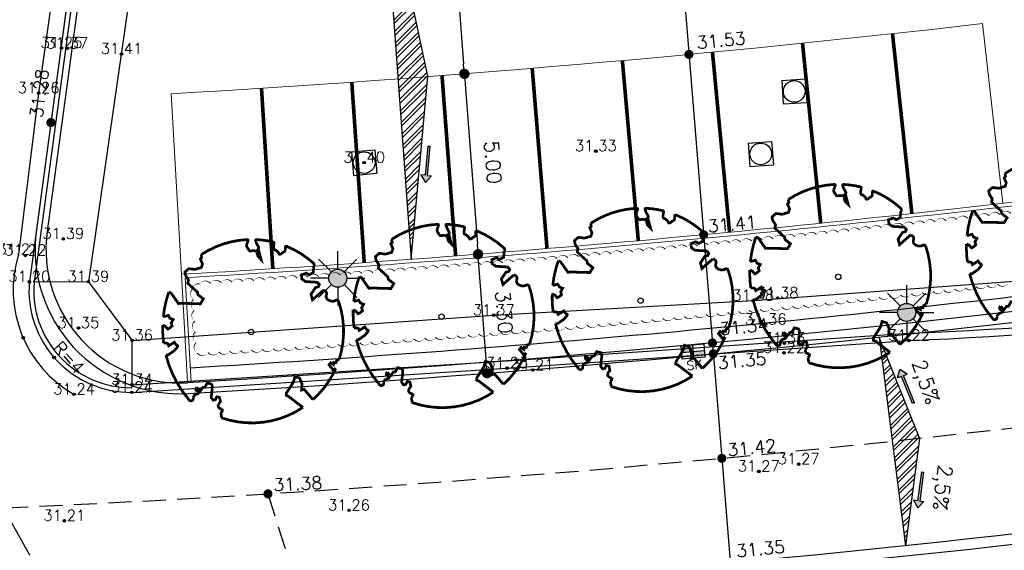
# Model space of a CAD drawing. Header units: metres. Extents: x 202952 to 203755, y 348879 to 349702.
# Tile 21 of 82: x 203205 to 203232, y 349342 to 349357. Entities that reach past the tile are written whole.
import ezdxf
from ezdxf.enums import TextEntityAlignment as Align

# ---------------------------------------------------------------- set-up
doc = ezdxf.new("R2010")
doc.units = ezdxf.units.M
for name, pattern in [('1-200 CENTER', [4.28625, 2.8575, -0.47625, 0.47625, -0.47625]), ('1-200 HIDDEN', [0.9525, 0.635, -0.3175]), ('PH 1-1 STREEP', [2, 1, -1])]:
    doc.linetypes.add(name, pattern=pattern)
for name, color, linetype in [('PH-BEST-KADASTRALE-GRENS', 240, '1-200 CENTER'), ('PH-INM-HOOGTE', 20, 'Continuous'), ('PH-INM-HOOGTEPUNT', 20, 'Continuous'), ('PH-INM-KANTVERHARDING', 253, 'Continuous'), ('PH-NIEUW-AAND-DPROF', 1, 'Continuous'), ('PH-NIEUW-AFWATERINGSPROFIEL', 7, 'Continuous'), ('PH-NIEUW-BAND-20-30', 115, 'Continuous'), ('PH-NIEUW-HOOGTES', 170, 'Continuous'), ('PH-NIEUW-LICHTMAST-HOUT', 40, 'Continuous'), ('PH-NIEUW-LICHTMAST-KROMMAST', 40, 'Continuous'), ('PH-NIEUW-LICHTMAST-VERPLAATSEN', 40, 'Continuous'), ('PH-NIEUW-MAATVOERING', 2, 'Continuous'), ('PH-ONTWERP-WEGAS', 2, '1-200 HIDDEN'), ('PH-RIO-KOLK', 7, 'Continuous'), ('PH-RIO-PUTRAND-AANBRENGEN', 7, 'Continuous')]:
    doc.layers.add(name, color=color, linetype=linetype)
for name, color, linetype, transparency in [('PH-NIEUW-AFSCHEIDING MATERIAAL PARKEERVAK', 115, 'PH 1-1 STREEP', 0.5), ('PH-NIEUW-BEPLANTING- OMRANDING', 115, 'Continuous', 0.5), ('PH-NIEUW-BEPLANTING-BOOM', 98, 'Continuous', 0.4), ('PH-NIEUW-BEPLANTING-HAAG', 115, '1-200 BLOKHAAG', 0.5)]:
    doc.layers.add(name, color=color, linetype=linetype, transparency=transparency)
doc.layers.add('PH-NIEUW-AFSCHEIDING PARKEERVAK MAATVOERING', color=115, linetype='Continuous', lineweight=5)
doc.layers.add('PH-NIEUW-OPSLUITBAND-10', color=115, linetype='Continuous', lineweight=18)
doc.styles.add('1-200', font='romans.shx', dxfattribs={"height": 0.4})
doc.styles.add('ISO', font='ISO')
doc.styles.add('ROMANS', font='romans.shx')
doc.linetypes.add('1-200 BLOKHAAG', pattern='A,0,-0.035,[1,Gras.shx,S=5,R=0,X=0,Y=0.0025],-0.475', length=0.51)
doc.dimstyles.new('BEMATING200', dxfattribs={"dimtxt": 0.4, "dimasz": 0.28, "dimexe": 0.5, "dimexo": 0.1, "dimgap": 0.4, "dimtad": 1, "dimlfac": -0.1, "dimzin": 0, "dimdsep": 46, "dimtxsty": '1-200', "dimblk": 'DOT', "dimcen": 0.09, "dimclrd": 8, "dimclre": 8, "dimclrt": 256, "dimadec": 3, "dimazin": 0, "dimtfac": 1, "dimtmove": 2, "dimatfit": 3, "dimfxl": 1, "dimtolj": 1, "dimtzin": 0, "dimarcsym": 0})
pattern_1 = [(45, (0, 0), (-0.1683798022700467, 0.1683798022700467), []), (45, (0.11225325, 0), (-0.1683798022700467, 0.1683798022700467), [])]

# ---------------------------------------------------------------- blocks, each defined once
blk = doc.blocks.new('A$C6E307431')
blk.add_hatch(color=256).paths.add_polyline_path([(0.678998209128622, 0.5102939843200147, 1), (0.821001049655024, 0.989705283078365, 1)])
at = {"color": 9, "flags": 128}
for points in [[(0.7499996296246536, 0.9999996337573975), (0.7499996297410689, 1.499999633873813)], [(0.5729996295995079, 0.9269996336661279), (0.2199996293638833, 1.279999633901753)], [(0.9269996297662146, 0.9269996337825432), (1.279999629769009, 1.279999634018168)], [(0.4999996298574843, 0.7499996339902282), (-3.703753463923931e-07, 0.7499996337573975)], [(0.5729996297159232, 0.5729996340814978), (0.2199996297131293, 0.2199996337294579)], [(0.9269996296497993, 0.5729996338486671), (1.279999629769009, 0.2199996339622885)], [(0.9999996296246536, 0.7499996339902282), (1.499999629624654, 0.7499996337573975)], [(0.7499996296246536, 0.4999996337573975), (0.749999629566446, -3.660097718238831e-07)]]:
    blk.add_lwpolyline(points, dxfattribs=at)
at = {"color": 9}
blk.add_circle((0.7499996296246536, 0.7499996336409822), 0.2499999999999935, dxfattribs=at)
blk = doc.blocks.new('*U22')
at = {"const_width": 0.03}
blk.add_lwpolyline([(0.08650493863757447, 0.9423767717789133), (0.08824732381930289, 0.9444135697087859), (0.08990813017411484, 0.9461926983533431), (0.09149985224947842, 0.947791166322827), (0.09303498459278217, 0.9492859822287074), (0.09452602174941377, 0.9507541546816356), (0.09598545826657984, 0.9522726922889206), (0.0974257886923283, 0.9539186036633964), (0.09885950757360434, 0.9557688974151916), (0.1002758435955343, 0.9579073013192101), (0.1015709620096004, 0.9604444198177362), (0.1026177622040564, 0.9634975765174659), (0.1032891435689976, 0.9671840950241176), (0.1034580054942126, 0.9716212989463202), (0.1029972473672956, 0.9769265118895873), (0.1017797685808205, 0.9832170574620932), (0.09505220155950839, 1.006887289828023, -0.5293802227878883), (0.1058198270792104, 1.019753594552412, -0.08713876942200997), (0.4436612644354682, 0.9249343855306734, -0.3723405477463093), (0.4568971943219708, 0.8945195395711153), (0.4707620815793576, 0.8238279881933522), (0.436041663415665, 0.7892173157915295), (0.398413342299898, 0.7970961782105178), (0.3533968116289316, 0.7633326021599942), (0.3706255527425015, 0.7204620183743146), (0.4172405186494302, 0.7054663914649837), (0.5423792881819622, 0.7342323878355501), (0.5728953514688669, 0.717372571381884), (0.5699041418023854, 0.6905147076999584), (0.5413587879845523, 0.6729338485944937), (0.5154089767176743, 0.5882506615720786), (0.5486011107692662, 0.5339612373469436), (0.6335552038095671, 0.6693344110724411, -0.5046405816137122), (0.6812036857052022, 0.6279469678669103, 0.3319483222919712), (0.7087285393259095, 0.5842292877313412, 0.282007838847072), (0.798581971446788, 0.6007519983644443), (0.7913936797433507, 0.5970326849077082, -0.5121558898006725), (0.8325480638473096, 0.5967071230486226, -0.1607604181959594), (1.018898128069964, -0.01121447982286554), (0.9954664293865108, -0.03381072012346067), (0.9952625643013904, -0.05876833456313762), (0.97237409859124, -0.06297039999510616), (0.9752459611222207, -0.08757275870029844), (0.9396180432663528, -0.07610409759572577), (0.9288286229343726, -0.1038427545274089), (0.9727618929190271, -0.1330526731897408), (0.9865007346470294, -0.1439328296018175), (1.010728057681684, -0.1198401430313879, -0.1063709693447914), (0.8681108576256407, -0.5220690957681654), (0.741059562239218, -0.4401882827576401), (0.717514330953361, -0.4563753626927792), (0.7024918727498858, -0.3889588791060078), (0.6572299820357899, -0.33466945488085), (0.6047093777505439, -0.3351830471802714), (0.6059330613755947, -0.3980071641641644), (0.566077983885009, -0.5355302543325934), (0.5721253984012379, -0.5617551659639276), (0.6010301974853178, -0.5658893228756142), (0.7859714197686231, -0.6365895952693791, -0.2362982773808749), (-0.04501724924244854, -1.002694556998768, 0.1596250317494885), (-0.06940896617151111, -0.9540268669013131, 0.3508021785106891), (-0.06296231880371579, -0.9055693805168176, -0.5046405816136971), (-0.1200019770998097, -0.8785550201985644), (-0.1061238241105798, -0.8340445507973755), (-0.1294890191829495, -0.7924725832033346), (-0.1603268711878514, -0.7955668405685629), (-0.1649629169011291, -0.828769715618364), (-0.1883580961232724, -0.8422959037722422), (-0.2160544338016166, -0.8211205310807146), (-0.2399694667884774, -0.6949648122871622), (-0.2582130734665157, -0.6767494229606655), (-0.3043936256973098, -0.6781892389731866), (-0.3172346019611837, -0.7329758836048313), (-0.336052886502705, -0.7388846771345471), (-0.3538048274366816, -0.7845823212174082), (-0.4006539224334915, -0.7595278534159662, 0.7335825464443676), (-0.3835417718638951, -0.794540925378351, -0.8616245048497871), (-0.3740247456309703, -0.8255252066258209, 0.2799778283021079), (-0.4086139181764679, -0.8785016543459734), (-0.407173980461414, -0.8805199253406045, -0.8270561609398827), (-0.4415787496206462, -0.9165484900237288, -0.1167741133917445), (-0.8304377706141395, -0.5112535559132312), (-0.8228827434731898, -0.5098405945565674), (-0.8167086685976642, -0.5081276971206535), (-0.8117538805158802, -0.5061763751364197), (-0.8078567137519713, -0.5040481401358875), (-0.8048555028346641, -0.5018045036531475), (-0.8025885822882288, -0.4995069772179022), (-0.8008942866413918, -0.497217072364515), (-0.7535134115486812, -0.4367869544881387), (-0.7524957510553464, -0.4346789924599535), (-0.7516640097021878, -0.4326561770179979), (-0.7509548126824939, -0.4306730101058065), (-0.7503047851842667, -0.4286839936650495), (-0.7496505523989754, -0.4266436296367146), (-0.7489287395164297, -0.424506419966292), (-0.7480759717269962, -0.4222268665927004), (-0.7470288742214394, -0.4197594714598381), (-0.7457457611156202, -0.4170726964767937), (-0.7442717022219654, -0.4141908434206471), (-0.7426734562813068, -0.4111521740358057), (-0.7410177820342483, -0.4079949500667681), (-0.7393714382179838, -0.404757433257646), (-0.7378011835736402, -0.4014778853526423), (-0.736373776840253, -0.3981945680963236), (-0.7351559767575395, -0.3949457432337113), (-0.7342033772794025, -0.3917709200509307), (-0.7335269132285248, -0.3887145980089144), (-0.7331263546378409, -0.3858225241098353), (-0.7330014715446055, -0.3831404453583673), (-0.7331520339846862, -0.3807141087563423), (-0.7335778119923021, -0.3785892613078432), (-0.7342785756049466, -0.3768116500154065), (-0.7352540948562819, -0.3754270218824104), (-0.7364992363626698, -0.3744576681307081), (-0.7379892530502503, -0.3738320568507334), (-0.7396944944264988, -0.3734552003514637), (-0.7415853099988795, -0.373232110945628), (-0.7436320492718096, -0.3730678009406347), (-0.7458050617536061, -0.3728672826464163), (-0.7480746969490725, -0.3725355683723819), (-0.7504113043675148, -0.3719776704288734), (-0.7527903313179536, -0.3711203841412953), (-0.7552076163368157, -0.3699776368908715), (-0.7576640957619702, -0.3685851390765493), (-0.7601607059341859, -0.3669786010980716), (-0.7626983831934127, -0.36519373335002), (-0.7652780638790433, -0.3632662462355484), (-0.7679006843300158, -0.3612318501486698), (-0.7705671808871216, -0.3591262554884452), (-0.7732724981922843, -0.3569747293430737), (-0.7759876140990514, -0.3547607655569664), (-0.7786775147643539, -0.3524574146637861), (-0.7813071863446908, -0.3500377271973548), (-0.8299391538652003, -0.4056840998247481), (-0.8323433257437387, -0.4029508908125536), (-0.8345822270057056, -0.4000204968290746), (-0.836620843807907, -0.3968659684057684), (-0.8385216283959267, -0.3935251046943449), (-0.840736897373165, -0.3902946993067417), (-0.8438164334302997, -0.3875362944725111), (-0.8483100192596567, -0.3856114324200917), (-0.85476743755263, -0.3848816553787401), (-0.8637384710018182, -0.3857085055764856), (-0.8757729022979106, -0.3884535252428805), (-0.8914205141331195, -0.3934782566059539, -0.04099741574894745), (-0.9582294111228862, -0.2054473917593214), (-0.9234884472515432, -0.2114270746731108), (-0.8925376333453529, -0.2312720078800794), (-0.8760445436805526, -0.2163382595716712), (-0.8562040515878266, -0.1853920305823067), (-0.8752034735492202, -0.1563483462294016), (-0.8645641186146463, -0.1134496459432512), (-0.9040011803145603, -0.1102134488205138), (-0.9304102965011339, -0.08463351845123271), (-0.9783993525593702, -0.1160192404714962, -0.05814040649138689), (-0.9976138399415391, 0.165834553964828), (-0.9703584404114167, 0.1604275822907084), (-0.8596913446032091, 0.07278734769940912), (-0.8119143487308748, 0.08936666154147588), (-0.6256486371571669, 0.1385249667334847), (-0.6097807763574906, 0.2000328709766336), (-0.6817740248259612, 0.228700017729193), (-0.6928026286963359, 0.2522743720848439), (-0.8242515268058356, 0.3167975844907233), (-0.8271706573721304, 0.3537371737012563), (-0.8715954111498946, 0.3913917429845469), (-0.8896592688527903, 0.4279577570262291), (-0.8593118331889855, 0.4756539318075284), (-0.7915101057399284, 0.4862687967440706), (-0.7299217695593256, 0.526538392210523), (-0.7292294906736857, 0.5680382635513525), (-0.7676352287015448, 0.6132933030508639), (-0.7574352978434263, 0.6324233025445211), (-0.7726401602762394, 0.662019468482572, -0.1342797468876), (-0.332838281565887, 0.9669673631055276, -0.5417265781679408), (-0.3193477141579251, 0.9566341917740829), (-0.3215297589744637, 0.9278934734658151), (-0.3210668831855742, 0.9129554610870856), (-0.3190361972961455, 0.901530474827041), (-0.3157811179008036, 0.8929926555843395), (-0.3116450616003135, 0.8867161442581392), (-0.3069714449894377, 0.88207508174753), (-0.3021036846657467, 0.8784436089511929), (-0.2973851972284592, 0.8751958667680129), (-0.2930876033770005, 0.8718356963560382), (-0.28919534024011, 0.8683857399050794), (-0.2856210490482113, 0.8649983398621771), (-0.2822773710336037, 0.8618258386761), (-0.2790769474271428, 0.859020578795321), (-0.2759324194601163, 0.8567349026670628), (-0.2727564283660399, 0.8551211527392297), (-0.269461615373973, 0.8543316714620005), (-0.2659792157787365, 0.8544624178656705), (-0.2623148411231, 0.855383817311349), (-0.2584926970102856, 0.856909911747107), (-0.2545369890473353, 0.8588547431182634), (-0.250471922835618, 0.8610323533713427), (-0.2463217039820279, 0.8632567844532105), (-0.2421105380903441, 0.8653420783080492), (-0.2378626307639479, 0.8671022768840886), (-0.2336034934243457, 0.8684046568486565), (-0.2293638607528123, 0.8693294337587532), (-0.2251757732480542, 0.8700100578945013), (-0.2210712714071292, 0.8705799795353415), (-0.2170823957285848, 0.8711726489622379), (-0.2132411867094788, 0.8719215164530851), (-0.2095796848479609, 0.8729600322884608), (-0.2061299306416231, 0.874421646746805), (-0.2029177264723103, 0.8764026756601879), (-0.1999439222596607, 0.878850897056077), (-0.1972031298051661, 0.881676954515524), (-0.1946899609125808, 0.8847914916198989), (-0.1925695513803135, 0.8648193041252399), (-0.1880558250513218, 0.8596630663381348), (-0.1667766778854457, 0.8235695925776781), (-0.1221388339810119, 0.7991742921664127), (-0.1853639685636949, 0.9015843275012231), (-0.1842019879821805, 0.9046962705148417), (-0.1833989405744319, 0.907716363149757), (-0.1830339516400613, 0.9106778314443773), (-0.1831861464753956, 0.9136139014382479), (-0.183934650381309, 0.916557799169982), (-0.1853585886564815, 0.9195427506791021), (-0.1875370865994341, 0.9226019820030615), (-0.1905285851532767, 0.9257980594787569), (-0.1943087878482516, 0.929310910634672), (-0.1988327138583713, 0.9333498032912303), (-0.2040553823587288, 0.9381240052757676), (-0.2099318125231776, 0.9438427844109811), (-0.2164170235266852, 0.9507154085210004), (-0.2234660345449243, 0.9589511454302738), (-0.2398539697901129, 0.9801903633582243, -0.5431042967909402), (-0.234212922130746, 0.9962449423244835, -0.04676559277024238), (-0.0468485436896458, 1.023485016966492, -0.3851675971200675), (-0.03630432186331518, 1.014881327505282), (-0.03045796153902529, 0.976481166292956), (-0.02755332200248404, 0.9644842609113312), (-0.02429638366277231, 0.9560845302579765), (-0.02076585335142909, 0.9506286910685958), (-0.01704043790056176, 0.9474634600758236), (-0.01319884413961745, 0.9459355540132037), (-0.009319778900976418, 0.945391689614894), (-0.005481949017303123, 0.9451785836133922), (-0.001749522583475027, 0.9447590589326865), (0.0018714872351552, 0.9440603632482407), (0.005389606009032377, 0.9431258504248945), (0.008813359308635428, 0.9419988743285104), (0.01215127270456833, 0.9407227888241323), (0.01541187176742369, 0.9393409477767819), (0.01860368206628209, 0.937896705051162), (0.02173522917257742, 0.9364334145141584), (0.02480835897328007, 0.9349844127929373), (0.02779819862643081, 0.933542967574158), (0.03067319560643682, 0.9320923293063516), (0.03340179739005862, 0.9306157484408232), (0.03595245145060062, 0.9290964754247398), (0.03829360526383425, 0.9275177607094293), (0.04039370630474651, 0.9258628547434), (0.0422212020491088, 0.9241150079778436), (0.04376176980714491, 0.9222717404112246), (0.04507000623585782, 0.9203876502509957), (0.04621773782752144, 0.918531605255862), (0.0472767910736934, 0.9167724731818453), (0.04831899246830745, 0.9151791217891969), (0.04941616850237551, 0.913820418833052), (0.05064014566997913, 0.9127652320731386), (0.05206275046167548, 0.9120824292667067), (0.05373699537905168, 0.9118260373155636), (0.0556406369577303, 0.9119907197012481), (0.0577326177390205, 0.9125562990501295), (0.05997188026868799, 0.9135025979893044), (0.06231736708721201, 0.9148094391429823), (0.064728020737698, 0.9164566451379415), (0.06716278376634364, 0.9184240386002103), (0.06958059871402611, 0.9206914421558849), (0.07194649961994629, 0.923229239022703), (0.07424988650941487, 0.9259700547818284), (0.07648625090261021, 0.9288370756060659), (0.07865108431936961, 0.9317534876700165), (0.08073987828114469, 0.9346424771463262), (0.08274812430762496, 0.9374272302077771), (0.08467131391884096, 0.9400309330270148)], format="xyb", close=True, dxfattribs=at)
blk.add_circle((0, 0), 0.03)
blk = doc.blocks.new('houten lichtmast')
at = {"layer": 'PH-NIEUW-LICHTMAST-HOUT'}
blk.add_hatch(color=256, dxfattribs=at).paths.add_polyline_path([(0.678998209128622, 0.5102939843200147, 1), (0.821001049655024, 0.989705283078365, 1)])
at = {"layer": 'PH-NIEUW-LICHTMAST-KROMMAST', "color": 9, "flags": 128}
for points in [[(0.7499996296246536, 0.9999996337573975), (0.7499996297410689, 1.499999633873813)], [(0.5729996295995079, 0.9269996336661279), (0.2199996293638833, 1.279999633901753)], [(0.9269996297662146, 0.9269996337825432), (1.279999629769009, 1.279999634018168)], [(0.4999996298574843, 0.7499996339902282), (-3.703753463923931e-07, 0.7499996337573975)], [(0.5729996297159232, 0.5729996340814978), (0.2199996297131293, 0.2199996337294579)], [(0.9269996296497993, 0.5729996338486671), (1.279999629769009, 0.2199996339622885)], [(0.9999996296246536, 0.7499996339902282), (1.499999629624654, 0.7499996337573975)], [(0.7499996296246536, 0.4999996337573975), (0.749999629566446, -3.660097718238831e-07)]]:
    blk.add_lwpolyline(points, dxfattribs=at)
at = {"layer": 'PH-NIEUW-LICHTMAST-KROMMAST', "color": 9}
blk.add_circle((0.7499996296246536, 0.7499996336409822), 0.2499999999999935, dxfattribs=at)
blk = doc.blocks.new('MARKER', base_point=(45, 10))
at = {"color": 0}
for radius in [0.35, 0.25]:
    blk.add_circle((45, 10), radius, dxfattribs=at)
at = {"color": 0, "style": 'ISO'}
blk.add_attdef('MARKER', (45.6, 10), '', height=0.9, dxfattribs=at)
blk = doc.blocks.new('*U36')
h = blk.add_hatch(color=256)
h.paths.add_polyline_path([(0, 0.3735197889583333), (-0.3145617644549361, 0.3735197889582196), (-0.3145617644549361, 0.1867598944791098), (0, 0.1867598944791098)])
h.paths.add_polyline_path([(0, 0.1867598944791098), (0, 5.551115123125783e-17), (0.3145617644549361, -5.551115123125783e-17), (0.3145617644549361, 0.1867598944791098)])
blk.add_lwpolyline([(0.3145617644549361, 0), (-0.3145617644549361, 0), (-0.3145617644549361, 0.3735197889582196), (0.3145617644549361, 0.373519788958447)], close=True)
for points in [[(-0.3145617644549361, 0.3735197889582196), (0, 0.3735197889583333), (0, 0)], [(-0.3145617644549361, 0.1867598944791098), (0.3145617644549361, 0.1867598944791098)]]:
    blk.add_lwpolyline(points)
at = {"style": 'ROMANS'}
blk.add_attdef('SK', (-0.2141628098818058, -0.3101286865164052), '', height=0.25, dxfattribs=at)
blk = doc.blocks.new('AFWATERINGSPIJL')
at = {"ltscale": 0.5}
blk.add_hatch(color=256, dxfattribs=at).paths.add_polyline_path([(-0.05797235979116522, 0.2386542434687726), (-0.1321866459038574, 0.1505012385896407), (-0.7499325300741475, 0.6705693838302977), (-0.7885746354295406, 0.6246696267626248), (-0.1708287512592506, 0.1046014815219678), (-0.2450430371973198, 0.01644847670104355), (2.91038304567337e-11, -5.820766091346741e-11)])
for points in [[(-0.7499325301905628, 0.6705693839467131), (-0.7885746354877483, 0.6246696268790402)], [(-0.788574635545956, 0.6246696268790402), (-0.1708287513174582, 0.1046014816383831)], [(-0.7499325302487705, 0.6705693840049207), (-0.1321866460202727, 0.150501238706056)], [(-0.1708287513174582, 0.1046014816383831), (-0.2450430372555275, 0.01644847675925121), (8.731149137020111e-11, 0)], [(-0.1318391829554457, 0.1509139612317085), (-0.0579723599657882, 0.2386542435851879), (2.91038304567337e-11, -5.820766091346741e-11)]]:
    blk.add_lwpolyline(points, dxfattribs=at)
blk = doc.blocks.new('_Dot')
at = {"color": 0, "linetype": 'ByBlock', "lineweight": -2}
blk.add_line((-0.5, 0), (-1, 0), dxfattribs=at)
at = {"color": 0, "linetype": 'ByBlock', "const_width": 0.5}
blk.add_lwpolyline([(-0.25, 0, 1), (0.25, 0, 1)], format="xyb", close=True, dxfattribs=at)
blk = doc.blocks.new('*D107')
at = {"layer": 'Defpoints', "color": 0, "transparency": 16777216}
for p in [(203216.6213161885, 349361.1739370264), (203217.0803050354, 349355.1946603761), (203217.0803050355, 349355.1946603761)]:
    blk.add_point(p, dxfattribs=at)
at = {"layer": 'PH-NIEUW-MAATVOERING', "color": 8, "lineweight": -2, "transparency": 16777216}
blk.add_line((203216.6427468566, 349360.8947583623), (203217.0588743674, 349355.4738390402), dxfattribs=at)
at = {"layer": 'PH-NIEUW-MAATVOERING', "color": 8, "lineweight": -2, "transparency": 16777216, "xscale": 0.28, "yscale": 0.28, "zscale": 0.28}
for p, rotation in [((203216.6213161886, 349361.1739370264), 94.38960302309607), ((203217.0803050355, 349355.1946603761), 274.3896030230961)]:
    blk.add_blockref('_Dot', p, dxfattribs=dict(at, rotation=rotation))
at = {"layer": 'PH-NIEUW-MAATVOERING', "transparency": 16777216, "insert": (203217.4490506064, 349358.2302215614), "char_height": 0.4, "attachment_point": 5, "rotation": 274.3896030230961, "style": '1-200'}
blk.add_mtext('\\A1;6.00', dxfattribs=at)
blk = doc.blocks.new('*D108')
at = {"layer": 'Defpoints', "color": 0, "transparency": 16777216}
for p in [(203217.079567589, 349355.1906768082), (203217.4555035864, 349350.208752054), (203217.4629962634, 349350.2093174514)]:
    blk.add_point(p, dxfattribs=at)
at = {"layer": 'PH-NIEUW-MAATVOERING', "color": 8, "lineweight": -2, "transparency": 16777216}
blk.add_line((203217.1081291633, 349354.9120360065), (203217.4419273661, 349350.4885236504), dxfattribs=at)
at = {"layer": 'PH-NIEUW-MAATVOERING', "color": 8, "lineweight": -2, "transparency": 16777216, "xscale": 0.28, "yscale": 0.28, "zscale": 0.28}
for p, rotation in [((203217.0870602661, 349355.1912422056), 94.31536055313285), ((203217.4629962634, 349350.2093174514), 274.3153605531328)]:
    blk.add_blockref('_Dot', p, dxfattribs=dict(at, rotation=rotation))
at = {"layer": 'PH-NIEUW-MAATVOERING', "transparency": 16777216, "insert": (203217.8733272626, 349352.7454274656), "char_height": 0.4, "attachment_point": 5, "rotation": 274.3153605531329, "style": '1-200'}
blk.add_mtext('\\A1;5.00', dxfattribs=at)
blk = doc.blocks.new('*D109')
at = {"layer": 'Defpoints', "color": 0, "transparency": 16777216}
for p in [(203217.4557980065, 349350.204850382), (203217.7080119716, 349346.9184269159), (203217.7080119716, 349346.9184269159)]:
    blk.add_point(p, dxfattribs=at)
at = {"layer": 'PH-NIEUW-MAATVOERING', "color": 8, "lineweight": -2, "transparency": 16777216}
blk.add_line((203217.4772233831, 349349.9256713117), (203217.6865865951, 349347.1976059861), dxfattribs=at)
at = {"layer": 'PH-NIEUW-MAATVOERING', "color": 8, "lineweight": -2, "transparency": 16777216, "xscale": 0.28, "yscale": 0.28, "zscale": 0.28}
for p, rotation in [((203217.4557980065, 349350.204850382), 94.38851704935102), ((203217.7080119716, 349346.9184269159), 274.388517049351)]:
    blk.add_blockref('_Dot', p, dxfattribs=dict(at, rotation=rotation))
at = {"layer": 'PH-NIEUW-MAATVOERING', "transparency": 16777216, "insert": (203218.1801458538, 349348.6075501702), "char_height": 0.4, "attachment_point": 5, "rotation": 274.38851704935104, "style": '1-200'}
blk.add_mtext('\\A1;3.30', dxfattribs=at)
blk = doc.blocks.new('*U26')
for p, q in [((-0.3250000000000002, 0.3249999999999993), (-0.3250000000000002, -0.3250000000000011)), ((-0.3250000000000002, 0.3249999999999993), (0.3250000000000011, 0.3249999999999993)), ((0.3250000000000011, 0.3249999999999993), (0.3249999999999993, -0.3250000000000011)), ((-0.3250000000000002, -0.3250000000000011), (0.3249999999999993, -0.3250000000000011))]:
    blk.add_line(p, q)
blk.add_circle((0, 0), 0.3)

msp = doc.modelspace()

# ---------------------------------------------------------------- hatches: boundary and pattern name
at = {"layer": 'PH-NIEUW-AFWATERINGSPROFIEL', "ltscale": 0.2, "transparency": 33554687}
h = msp.add_hatch(dxfattribs=at)
h.set_pattern_fill('ANSI32', color=252, scale=0.025)
h.set_pattern_definition(pattern_1)
h.paths.add_polyline_path([(203216.0748644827, 349355.1266432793), (203214.8089459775, 349361.0393372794), (203215.6166904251, 349350.069034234)])
h = msp.add_hatch(dxfattribs=at)
h.set_pattern_fill('ANSI32', color=252, scale=0.025)
h.set_pattern_definition(pattern_1)
h.paths.add_polyline_path([(203229.6528441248, 349345.1171312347), (203228.5467355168, 349347.9008380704), (203229.2703703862, 349342.1437634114)])

# ---------------------------------------------------------------- linework, layer by layer
at = {"layer": 'PH-BEST-KADASTRALE-GRENS', "ltscale": 0.5}
msp.add_line((203198.095, 349354.371), (203211.006, 349331.288), dxfattribs=at)
at = {"layer": 'PH-INM-KANTVERHARDING'}
msp.add_line((203207.892294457, 349346.5185557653), (203207.9046608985, 349346.598131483), dxfattribs=at)
at = {"layer": 'PH-INM-KANTVERHARDING', "flags": 128}
for points in [[(203208.7569832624, 349379.6846859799), (203206.8722183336, 349365.6678557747), (203205.3202754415, 349354.658542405), (203204.7611171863, 349350.1987837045, 0.3518195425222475), (203206.3007145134, 349346.3348655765)], [(203208.9998185, 349365.6085422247), (203207.7243374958, 349365.7943069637, 0.4457368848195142), (203207.2153600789, 349365.3675207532), (203206.1821905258, 349357.7457286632), (203205.0640904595, 349349.4456315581, 0.4417178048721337), (203207.8933087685, 349346.3885597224)], [(203208.9834310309, 349365.4795574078), (203207.7058676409, 349365.6656254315, 0.4511836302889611), (203207.3451341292, 349365.3570829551), (203206.3110123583, 349357.7282662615), (203205.1933546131, 349349.4314523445, 0.4413698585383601), (203207.892294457, 349346.5185557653, 0.2185568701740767)], [(203217.0247719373, 349334.5852398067, -0.4612724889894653), (203221.4821277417, 349340.7720621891), (203226.9326543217, 349341.1384270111, 0.01225679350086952), (203241.1196029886, 349342.2918723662, 0.01465102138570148), (203246.9457291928, 349343.1316575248, 0.01483583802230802), (203252.7848877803, 349344.3282336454), (203259.8271898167, 349345.7891650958), (203269.7887614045, 349347.8412055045), (203280.365766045, 349350.0218747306), (203291.6862945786, 349352.3663834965, -0.4029595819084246), (203292.3157513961, 349351.9917862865)], [(203217.1553885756, 349334.6343500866), (203217.2151562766, 349334.6487632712, -0.4601438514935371), (203221.4970504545, 349340.5726139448), (203226.9450195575, 349340.9388068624, 0.01225663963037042), (203241.1415081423, 349342.0930738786, 0.01465306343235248), (203246.980049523, 349342.934624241, 0.01482906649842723), (203252.8281794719, 349344.1329562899), (203259.8676783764, 349345.5933062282), (203269.8291132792, 349347.6453184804), (203280.4061508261, 349349.825994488), (203291.7296009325, 349352.1711082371, -0.4049183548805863), (203292.1228839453, 349351.9388509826, -0.2108655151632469)], [(203207.9046608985, 349346.598131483), (203218.2516924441, 349347.2578354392), (203229.3577032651, 349348.0223623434, 0.0348894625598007), (203246.9408079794, 349349.9815597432), (203252.7905609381, 349351.1904514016, 0.4527690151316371), (203253.0576557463, 349351.5134519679, 0.2141594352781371)]]:
    msp.add_lwpolyline(points, format="xyb", dxfattribs=at)
at = {"layer": 'PH-INM-KANTVERHARDING'}
msp.add_lwpolyline([(203240.4892865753, 349367.7194583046), (203230.7233390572, 349365.8122753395), (203219.7305166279, 349363.7460719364), (203208.4259652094, 349361.5128961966), (203206.6947748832, 349349.4480573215), (203207.9028289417, 349347.8254000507), (203217.895244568, 349348.5223079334), (203225.0622956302, 349348.9248421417), (203235.1232236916, 349349.6740575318), (203244.0480077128, 349350.7212534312), (203242.1971655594, 349359.7444544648), (203240.1260626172, 349369.4155459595)], dxfattribs=at)
msp.add_lwpolyline([(203207.8933087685, 349346.3885597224), (203218.2647253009, 349347.0582592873), (203229.3686945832, 349347.822645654, 0.0348885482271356), (203246.9790255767, 349349.7852316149), (203252.8162420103, 349350.9915325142, 0.2067166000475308)], format="xyb", dxfattribs=at)
at = {"layer": 'PH-INM-KANTVERHARDING', "flags": 128}
for points in [[(203206.6947748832, 349349.4480573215), (203205.1934606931, 349349.4322398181)], [(203207.9046608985, 349346.598131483), (203207.9028289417, 349347.8254000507)]]:
    msp.add_lwpolyline(points, dxfattribs=at)
at = {"layer": 'PH-NIEUW-AAND-DPROF'}
msp.add_lwpolyline([(203222.2380957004, 349368.6853269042), (203224.1957875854, 349344.5666307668), (203224.4552028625, 349341.3769110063), (203226.1609111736, 349333.9443480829)], dxfattribs=at)
at = {"layer": 'PH-NIEUW-AFSCHEIDING MATERIAAL PARKEERVAK', "ltscale": 0.2, "transparency": 33554687, "const_width": 0.1}
for points in [[(203228.9122888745, 349356.2918787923), (203229.4474093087, 349351.3205951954)], [(203226.4260104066, 349356.0303483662), (203226.9293912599, 349351.0557506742)], [(203221.4486991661, 349355.5549187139), (203221.8885406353, 349350.5743008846)], [(203223.9381133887, 349355.7846916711), (203224.4097341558, 349350.8069825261)], [(203218.9578691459, 349355.3410388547), (203219.3659134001, 349350.3577152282)], [(203216.465724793, 349355.1430608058), (203216.8419552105, 349350.1572343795)], [(203211.4778992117, 349354.7948417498), (203211.7904572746, 349349.8046191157)], [(203213.9723676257, 349354.960992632), (203214.3167688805, 349349.9728665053)]]:
    msp.add_lwpolyline(points, dxfattribs=at)
at = {"layer": 'PH-NIEUW-AFSCHEIDING PARKEERVAK MAATVOERING', "lineweight": 13}
for points in [[(203231.3955076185, 349356.5810151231), (203231.9623461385, 349351.6132454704)], [(203208.9824211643, 349354.6446149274), (203209.263123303, 349349.6524990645)]]:
    msp.add_lwpolyline(points, dxfattribs=at)
msp.add_arc((203186.4864883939, 349745.6980540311), 391.6999999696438, 273.2923965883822, 276.5835284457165, dxfattribs=at)
at = {"layer": 'PH-NIEUW-AFWATERINGSPROFIEL', "ltscale": 0.08}
for p, q in [((203228.5465429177, 349347.9023703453), (203229.2698815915, 349342.1476521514)), ((203228.5467355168, 349347.9008380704), (203229.6528441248, 349345.1171312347)), ((203229.6528441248, 349345.1171312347), (203229.2706833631, 349342.1461965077))]:
    msp.add_line(p, q, dxfattribs=at)
msp.add_lwpolyline([(203215.6166904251, 349350.069034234), (203216.0748644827, 349355.1266432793), (203214.8089459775, 349361.0393372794)], close=True, dxfattribs=at)
at = {"layer": 'PH-NIEUW-BAND-20-30'}
for points in [[(203207.2817345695, 349365.8587689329), (203205.2588238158, 349350.8868841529)], [(203207.5790311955, 349365.8185853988), (203205.55612238, 349350.8467149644)]]:
    msp.add_lwpolyline(points, dxfattribs=at)
for points in [[(203276.081929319, 349356.0615935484), (203267.1145746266, 349354.2147188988, -0.0364333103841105), (203209.4351998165, 349346.6573961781)], [(203267.784569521, 349347.8188864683, -0.02818782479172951), (203222.5140241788, 349341.1993190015)]]:
    msp.add_lwpolyline(points, format="xyb", dxfattribs=at)
for centre, radius, start, end in [((203186.4864883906, 349745.6980540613), 400.0000000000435, 273.2914378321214, 281.637646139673), ((203209.2228046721, 349350.3512949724), 4, 172.3051393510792, 273.2914438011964), ((203209.2228046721, 349350.3512949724), 3.7, 172.3051393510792, 273.2914438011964), ((203186.4864883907, 349745.6980540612), 405.7999999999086, 275.0897393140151, 281.5481365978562)]:
    msp.add_arc(centre, radius, start, end, dxfattribs=at)
at = {"layer": 'PH-NIEUW-BEPLANTING- OMRANDING'}
msp.add_lwpolyline([(203232.1150970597, 349349.4162855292, 0, 0.03, -0.52056705), (203231.8170532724, 349349.3820817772, 0, 0.03, -0.52056705), (203231.518983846, 349349.3481021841, 0, 0.03, -0.52056705), (203231.2208889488, 349349.3143467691, 0, 0.03, -0.52056705), (203230.9227687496, 349349.2808155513, 0, 0.03, -0.52056705), (203230.6246234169, 349349.2475085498, 0, 0.03, -0.52056705), (203230.3264531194, 349349.2144257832, 0, 0.03, -0.52056705), (203230.0282580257, 349349.1815672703, 0, 0.03, -0.52056705), (203229.7300383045, 349349.1489330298, 0, 0.03, -0.52056705), (203229.4317941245, 349349.11652308, 0, 0.03, -0.52056705), (203229.1335256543, 349349.0843374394, 0, 0.03, -0.52056705), (203228.8352330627, 349349.0523761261, 0, 0.03, -0.52056705), (203228.5369165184, 349349.0206391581, 0, 0.03, -0.52056705), (203228.2385761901, 349348.9891265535, 0, 0.03, -0.52056705), (203227.9402122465, 349348.9578383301, 0, 0.03, -0.52056705), (203227.6418248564, 349348.9267745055, 0, 0.03, -0.52056705), (203227.3434141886, 349348.8959350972, 0, 0.03, -0.52056705), (203227.0449804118, 349348.865320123, 0, 0.03, -0.52056705), (203226.7465236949, 349348.8349295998, 0, 0.03, -0.52056705), (203226.4480442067, 349348.8047635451, 0, 0.03, -0.52056705), (203226.1495421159, 349348.7748219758, 0, 0.03, -0.52056705), (203225.8510175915, 349348.7451049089, 0, 0.03, -0.52056705), (203225.5524708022, 349348.7156123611, 0, 0.03, -0.52056705), (203225.253901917, 349348.6863443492, 0, 0.03, -0.52056705), (203224.9553111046, 349348.6573008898, 0, 0.03, -0.52056705), (203224.6566985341, 349348.6284819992, 0, 0.03, -0.52056705), (203224.3580643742, 349348.5998876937, 0, 0.03, -0.52056705), (203224.0594087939, 349348.5715179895, 0, 0.03, -0.52056705), (203223.7607319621, 349348.5433729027, 0, 0.03, -0.52056705), (203223.4620340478, 349348.5154524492, 0, 0.03, -0.52056705), (203223.1633152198, 349348.4877566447, 0, 0.03, -0.52056705), (203222.8645756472, 349348.460285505, 0, 0.03, -0.52056705), (203222.5658154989, 349348.4330390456, 0, 0.03, -0.52056705), (203222.2670349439, 349348.4060172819, 0, 0.03, -0.52056705), (203221.9682341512, 349348.3792202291, 0, 0.03, -0.52056705), (203221.6694132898, 349348.3526479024, 0, 0.03, -0.52056705), (203221.3705725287, 349348.326300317, 0, 0.03, -0.52056705), (203221.0717120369, 349348.3001774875, 0, 0.03, -0.52056705), (203220.7728319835, 349348.2742794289, 0, 0.03, -0.52056705), (203220.4739325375, 349348.2486061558, 0, 0.03, -0.52056705), (203220.1750138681, 349348.2231576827, 0, 0.03, -0.52056705), (203219.8760761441, 349348.197934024, 0, 0.03, -0.52056705), (203219.5771195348, 349348.172935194, 0, 0.03, -0.52056705), (203219.2781442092, 349348.1481612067, 0, 0.03, -0.52056705), (203218.9791503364, 349348.1236120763, 0, 0.03, -0.52056705), (203218.6801380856, 349348.0992878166, 0, 0.03, -0.52056705), (203218.3811076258, 349348.0751884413, 0, 0.03, -0.52056705), (203218.0820591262, 349348.0513139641, 0, 0.03, -0.52056705), (203217.782992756, 349348.0276643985, 0, 0.03, -0.52056705), (203217.4839086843, 349348.004239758, 0, 0.03, -0.52056705), (203217.1848070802, 349347.9810400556, 0, 0.03, -0.52056705), (203216.8856881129, 349347.9580653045, 0, 0.03, -0.52056705), (203216.5865519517, 349347.9353155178, 0, 0.03, -0.52056705), (203216.2873987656, 349347.9127907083, 0, 0.03, -0.52056705), (203215.988228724, 349347.8904908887, 0, 0.03, -0.52056705), (203215.689041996, 349347.8684160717, 0, 0.03, -0.52056705), (203215.3898387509, 349347.8465662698, 0, 0.03, -0.52056705), (203215.0906191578, 349347.8249414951, 0, 0.03, -0.52056705), (203214.791383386, 349347.8035417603, 0, 0.03, -0.52056705), (203214.4921316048, 349347.782367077, 0, 0.03, -0.52056705), (203214.1928639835, 349347.7614174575, 0, 0.03, -0.52056705), (203213.8935806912, 349347.7406929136, 0, 0.03, -0.52056705), (203213.5942818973, 349347.720193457, 0, 0.03, -0.52056705), (203213.294967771, 349347.6999190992, 0, 0.03, -0.52056705), (203212.9956384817, 349347.6798698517, 0, 0.03, -0.52056705), (203212.6962941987, 349347.660045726, 0, 0.03, -0.52056705), (203212.3969350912, 349347.6404467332, 0, 0.03, -0.52056705), (203212.0975613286, 349347.6210728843, 0, 0.03, -0.52056705), (203211.7981730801, 349347.6019241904, 0, 0.03, -0.52056705), (203211.4987705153, 349347.5830006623, 0, 0.03, -0.52056705), (203211.1993538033, 349347.5643023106, 0, 0.03, -0.52056705), (203210.8999231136, 349347.5458291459, 0, 0.03, -0.52056705), (203210.6004786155, 349347.5275811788, 0, 0.03, -0.52056705), (203210.3010204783, 349347.5095584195, 0, 0.03, -0.52056705), (203210.0015488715, 349347.4917608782, 0, 0.03, -0.52056705), (203209.7020639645, 349347.474188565, 0, 0.03, -0.52056705), (203209.6723659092, 349347.759669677, 0, 0.03, -0.52056705), (203209.655158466, 349348.059175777, 0, 0.03, -0.52056705), (203209.6379510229, 349348.3586818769, 0, 0.03, -0.52056705), (203209.6207435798, 349348.6581879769, 0, 0.03, -0.52056705), (203209.6035361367, 349348.9576940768, 0, 0.03, -0.52056705), (203209.5863286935, 349349.2572001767, 0, 0.03, -0.52056705), (203209.7662375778, 349349.3811943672, 0, 0.03, -0.52056705), (203210.0657146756, 349349.3988992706, 0, 0.03, -0.52056705), (203210.3651783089, 349349.416830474, 0, 0.03, -0.52056705), (203210.6646283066, 349349.4349879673, 0, 0.03, -0.52056705), (203210.9640644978, 349349.4533717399, 0, 0.03, -0.52056705), (203211.2634867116, 349349.4719817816, 0, 0.03, -0.52056705), (203211.5628947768, 349349.4908180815, 0, 0.03, -0.52056705), (203211.8622885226, 349349.5098806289, 0, 0.03, -0.52056705), (203212.1616677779, 349349.529169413, 0, 0.03, -0.52056705), (203212.4610323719, 349349.5486844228, 0, 0.03, -0.52056705), (203212.7603821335, 349349.568425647, 0, 0.03, -0.52056705), (203213.0597168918, 349349.5883930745, 0, 0.03, -0.52056705), (203213.359036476, 349349.6085866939, 0, 0.03, -0.52056705), (203213.658340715, 349349.6290064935, 0, 0.03, -0.52056705), (203213.957629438, 349349.6496524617, 0, 0.03, -0.52056705), (203214.2569024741, 349349.6705245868, 0, 0.03, -0.52056705), (203214.5561596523, 349349.6916228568, 0, 0.03, -0.52056705), (203214.8554008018, 349349.7129472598, 0, 0.03, -0.52056705), (203215.1546257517, 349349.7344977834, 0, 0.03, -0.52056705), (203215.4538343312, 349349.7562744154, 0, 0.03, -0.52056705), (203215.7530263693, 349349.7782771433, 0, 0.03, -0.52056705), (203216.0522016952, 349349.8005059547, 0, 0.03, -0.52056705), (203216.3513601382, 349349.8229608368, 0, 0.03, -0.52056705), (203216.6505015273, 349349.8456417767, 0, 0.03, -0.52056705), (203216.9496256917, 349349.8685487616, 0, 0.03, -0.52056705), (203217.2487324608, 349349.8916817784, 0, 0.03, -0.52056705), (203217.5478216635, 349349.9150408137, 0, 0.03, -0.52056705), (203217.8468931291, 349349.9386258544, 0, 0.03, -0.52056705), (203218.1459466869, 349349.9624368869, 0, 0.03, -0.52056705), (203218.4449821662, 349349.9864738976, 0, 0.03, -0.52056705), (203218.743999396, 349350.0107368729, 0, 0.03, -0.52056705), (203219.0429982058, 349350.0352257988, 0, 0.03, -0.52056705), (203219.3419784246, 349350.0599406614, 0, 0.03, -0.52056705), (203219.6409398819, 349350.0848814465, 0, 0.03, -0.52056705), (203219.939882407, 349350.11004814, 0, 0.03, -0.52056705), (203220.238805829, 349350.1354407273, 0, 0.03, -0.52056705), (203220.5377099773, 349350.1610591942, 0, 0.03, -0.52056705), (203220.8365946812, 349350.1869035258, 0, 0.03, -0.52056705), (203221.13545977, 349350.2129737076, 0, 0.03, -0.52056705), (203221.4343050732, 349350.2392697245, 0, 0.03, -0.52056705), (203221.73313042, 349350.2657915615, 0, 0.03, -0.52056705), (203222.0319356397, 349350.2925392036, 0, 0.03, -0.52056705), (203222.3307205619, 349350.3195126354, 0, 0.03, -0.52056705), (203222.6294850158, 349350.3467118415, 0, 0.03, -0.52056705), (203222.9282288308, 349350.3741368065, 0, 0.03, -0.52056705), (203223.2269518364, 349350.4017875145, 0, 0.03, -0.52056705), (203223.5256538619, 349350.4296639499, 0, 0.03, -0.52056705), (203223.8243347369, 349350.4577660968, 0, 0.03, -0.52056705), (203224.1229942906, 349350.486093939, 0, 0.03, -0.52056705), (203224.4216323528, 349350.5146474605, 0, 0.03, -0.52056705), (203224.7202487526, 349350.5434266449, 0, 0.03, -0.52056705), (203225.0188433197, 349350.5724314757, 0, 0.03, -0.52056705), (203225.3174158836, 349350.6016619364, 0, 0.03, -0.52056705), (203225.6159662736, 349350.6311180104, 0, 0.03, -0.52056705), (203225.9144943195, 349350.6607996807, 0, 0.03, -0.52056705), (203226.2129998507, 349350.6907069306, 0, 0.03, -0.52056705), (203226.5114826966, 349350.7208397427, 0, 0.03, -0.52056705), (203226.809942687, 349350.7511981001, 0, 0.03, -0.52056705), (203227.1083796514, 349350.7817819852, 0, 0.03, -0.52056705), (203227.4067934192, 349350.8125913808, 0, 0.03, -0.52056705), (203227.7051838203, 349350.8436262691, 0, 0.03, -0.52056705), (203228.0035506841, 349350.8748866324, 0, 0.03, -0.52056705), (203228.3018938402, 349350.906372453, 0, 0.03, -0.52056705), (203228.6002131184, 349350.9380837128, 0, 0.03, -0.52056705), (203228.8985083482, 349350.9700203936, 0, 0.03, -0.52056705), (203229.1967793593, 349351.0021824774, 0, 0.03, -0.52056705), (203229.4950259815, 349351.0345699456, 0, 0.03, -0.52056705), (203229.7932480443, 349351.0671827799, 0, 0.03, -0.52056705), (203230.0914453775, 349351.1000209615, 0, 0.03, -0.52056705), (203230.3896178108, 349351.1330844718, 0, 0.03, -0.52056705), (203230.687765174, 349351.1663732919, 0, 0.03, -0.52056705), (203230.9858872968, 349351.1998874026, 0, 0.03, -0.52056705), (203231.283984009, 349351.2336267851, 0, 0.03, -0.52056705), (203231.5820551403, 349351.2675914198, 0, 0.03, -0.52056705), (203231.8801005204, 349351.3017812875, 0, 0.03, -0.52056705), (203232.1781199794, 349351.3361963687, 0, 0.03, -0.52056705)], format="xyseb", dxfattribs=at)
at = {"layer": 'PH-NIEUW-BEPLANTING-HAAG', "ltscale": 1.3}
msp.add_lwpolyline([(203235.5407542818, 349349.4226838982, -0.01636770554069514), (203209.5120449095, 349347.0624889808, -0.01636770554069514)], format="xyb", dxfattribs=at)
at = {"layer": 'PH-NIEUW-HOOGTES', "const_width": 0.125}
for points in [[(203223.2451338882, 349355.7763238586, 1), (203223.3305291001, 349355.6850404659, 1)], [(203205.6161082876, 349353.8928569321, 1), (203205.7015034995, 349353.8015735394, 1)], [(203223.6504719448, 349350.7923660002, 1), (203223.7358671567, 349350.7010826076, 1)], [(203223.8936743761, 349347.8019962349, 1), (203223.9790695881, 349347.7107128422, 1)], [(203223.917994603, 349347.5029594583, 1), (203224.003389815, 349347.4116760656, 1)], [(203224.1530899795, 349344.6122724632, 1), (203224.2384851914, 349344.5209890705, 1)], [(203211.6137204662, 349343.6306710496, 1), (203211.6991156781, 349343.539387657, 1)]]:
    msp.add_lwpolyline(points, format="xyb", close=True, dxfattribs=at)
at = {"layer": 'PH-NIEUW-OPSLUITBAND-10'}
msp.add_line((203209.4351892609, 349346.6575799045), (203209.263125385, 349349.6524571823), dxfattribs=at)
msp.add_lwpolyline([(203209.5350246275, 349346.6633157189), (203209.3686955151, 349349.558375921, 0.01636542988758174), (203235.230851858, 349351.9034032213)], format="xyb", dxfattribs=at)
msp.add_arc((203186.4864883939, 349745.6980540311), 396.6999999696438, 273.2914626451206, 277.0706742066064, dxfattribs=at)
at = {"layer": 'PH-ONTWERP-WEGAS'}
msp.add_lwpolyline([(203326.6320930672, 349434.5250631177, -0.3214174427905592), (203336.7268574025, 349420.2554851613), (203336.4727497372, 349379.7898827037, -0.3541311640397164), (203322.1040917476, 349362.2729406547), (203267.7600834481, 349351.0805015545, -0.03968434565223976), (203204.3939684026, 349343.1962128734), (203194.5848381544, 349342.7598004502, 0.1017905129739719), (203123.1217482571, 349324.7143716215)], format="xyb", dxfattribs=at)
msp.add_lwpolyline([(203211.6564180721, 349343.5850293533), (203223.4106179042, 349306.1524973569)], dxfattribs=at)

# ---------------------------------------------------------------- block references
at = {"layer": 'PH-INM-HOOGTEPUNT', "xscale": 0.1, "yscale": 0.1, "zscale": 0.1}
for p in [(203205.9529502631, 349355.9078073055, 31.2541), (203206.1110255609, 349355.896283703, 31.3735), (203207.6116073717, 349355.74139757, 31.41), (203205.3202754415, 349354.658542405, 31.2574), (203220.7159759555, 349353.0555075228, 31.3306), (203214.3144067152, 349352.7385784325, 31.4021), (203206.0038551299, 349350.6305017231, 31.3857), (203204.9550654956, 349350.1748338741, 31.2151), (203205.0640904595, 349349.4456315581, 31.2032), (203206.6947748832, 349349.4480573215, 31.3948), (203225.0622956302, 349348.9248421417, 31.3769), (203225.737574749, 349348.9959958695, 31.3844), (203217.895244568, 349348.5223079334, 31.3748), (203225.405102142, 349348.2695024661, 31.3598), (203206.4203693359, 349348.1676482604, 31.3539), (203204.8916444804, 349347.8990175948, 31.2474), (203207.9028289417, 349347.8254000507, 31.3627), (203225.9234605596, 349347.7431828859, 31.327), (203229.3686945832, 349347.822645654, 31.2245), (203225.9133416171, 349347.4819044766, 31.2205), (203205.7492632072, 349347.3525820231, 31.2199), (203218.2647253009, 349347.0582592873, 31.2275), (203218.9727873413, 349347.0064411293, 31.2111), (203207.9046608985, 349346.598131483, 31.3421), (203206.3007145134, 349346.3348655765, 31.2429), (203207.8933087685, 349346.3885597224, 31.2432), (203225.217316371, 349344.2026388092, 31.2738), (203226.3201300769, 349344.4051542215, 31.2705), (203213.895673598, 349343.1288863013, 31.2621), (203206.0306135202, 349342.8387197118, 31.2136)]:
    msp.add_blockref('MARKER', p, dxfattribs=at)
at = {"layer": 'PH-NIEUW-AFWATERINGSPROFIEL', "xscale": -1}
for p, rotation in [((203216.0098146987, 349352.191818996), 44.83090410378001), ((203229.1098735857, 349347.0252200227), 251.9495854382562), ((203229.6071173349, 349343.194029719), 42.32485982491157)]:
    msp.add_blockref('AFWATERINGSPIJL', p, dxfattribs=dict(at, rotation=rotation))
at = {"layer": 'PH-NIEUW-BEPLANTING-BOOM', "xscale": 2.5, "yscale": 2.5, "zscale": 2.5, "rotation": 343.4615725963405}
for p in [(203233.3973091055, 349350.3013021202), (203227.4113600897, 349349.5821981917), (203221.9518307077, 349348.9236935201), (203216.4527422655, 349348.481253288), (203211.1913715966, 349348.0584754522)]:
    msp.add_blockref('*U22', p, dxfattribs=at)
at = {"layer": 'PH-NIEUW-LICHTMAST-HOUT'}
msp.add_blockref('houten lichtmast', (203212.8355337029, 349348.7931588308), dxfattribs=at)
at = {"layer": 'PH-NIEUW-LICHTMAST-VERPLAATSEN', "color": 2}
msp.add_blockref('A$C6E307431', (203228.5530003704, 349347.8496959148), dxfattribs=at)
at = {"layer": 'PH-RIO-KOLK', "rotation": 5.068029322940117}
msp.add_blockref('*U36', (203223.416304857, 349347.3314986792), dxfattribs=at).add_auto_attribs({'SK': 'SK'})
at = {"layer": 'PH-RIO-PUTRAND-AANBRENGEN'}
for p, rotation in [((203226.1970457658, 349354.7061501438), 3.696542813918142), ((203225.270545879, 349352.9778483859), 4.389628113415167), ((203214.3144067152, 349352.7385784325), 5.066090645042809)]:
    msp.add_blockref('*U26', p, dxfattribs=dict(at, rotation=rotation))

# ---------------------------------------------------------------- texts
at = {"layer": 'PH-INM-HOOGTE', "style": 'ROMANS'}
for s, p in [('31.25', (203205.9529502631, 349355.9078073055)), ('31.37', (203206.1110255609, 349355.896283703)), ('31.41', (203207.6116073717, 349355.74139757)), ('31.26', (203205.3202754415, 349354.658542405)), ('31.33', (203220.7159759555, 349353.0555075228)), ('31.40', (203214.3144067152, 349352.7385784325)), ('31.39', (203206.0038551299, 349350.6305017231)), ('31.21', (203204.7611171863, 349350.1987837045)), ('31.22', (203204.9550654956, 349350.1748338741)), ('31.20', (203205.0640904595, 349349.4456315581)), ('31.39', (203206.6947748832, 349349.4480573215)), ('31.38', (203225.0622956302, 349348.9248421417)), ('31.38', (203225.737574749, 349348.9959958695)), ('31.37', (203217.895244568, 349348.5223079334)), ('31.36', (203225.405102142, 349348.2695024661)), ('31.35', (203206.4203693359, 349348.1676482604)), ('31.36', (203207.9028289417, 349347.8254000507)), ('31.33', (203225.9234605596, 349347.7431828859)), ('31.22', (203229.3686945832, 349347.822645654)), ('31.22', (203225.9133416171, 349347.4819044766)), ('31.23', (203218.2647253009, 349347.0582592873)), ('31.21', (203218.9727873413, 349347.0064411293)), ('31.34', (203207.9046608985, 349346.598131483)), ('31.24', (203206.3007145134, 349346.3348655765)), ('31.24', (203207.8933087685, 349346.3885597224)), ('31.27', (203225.217316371, 349344.2026388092)), ('31.27', (203226.3201300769, 349344.4051542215)), ('31.26', (203213.895673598, 349343.1288863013)), ('31.21', (203206.0306135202, 349342.8387197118))]:
    msp.add_text(s, height=0.3, dxfattribs=at).set_placement(p, align=Align.CENTER)
at = {"layer": 'PH-NIEUW-AFWATERINGSPROFIEL', "ltscale": 0.08, "char_height": 0.4, "width": 2.089292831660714, "attachment_point": 7, "style": 'ROMANS'}
for insert, rotation in [((203229.3207987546, 349347.1707784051), 289.65599776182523), ((203230.0628608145, 349344.4271389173), 262.6701131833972)]:
    msp.add_mtext('2,5%', dxfattribs=dict(at, insert=insert, rotation=rotation))
at = {"layer": 'PH-NIEUW-HOOGTES', "style": 'ROMANS'}
for s, rotation, p in [('31.53', 5.489749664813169, (203223.5171309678, 349355.8795549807)), ('31.28', 82.52014008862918, (203205.4246331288, 349353.9630171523)), ('31.41', 5.489749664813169, (203223.8269506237, 349350.8036122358)), ('31.34', 5.489749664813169, (203224.1461877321, 349347.9631954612)), ('31.35', 5.489749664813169, (203224.0980264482, 349347.0279144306)), ('31.42', 5.489749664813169, (203224.3659971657, 349344.6221382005)), ('31.38', 2.547433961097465, (203211.8127487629, 349343.6593065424)), ('31.35', 5.489749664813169, (203224.607313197, 349341.8288426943))]:
    msp.add_text(s, height=0.35, rotation=rotation, dxfattribs=at).set_placement(p)
at = {"layer": 'PH-NIEUW-MAATVOERING', "insert": (203205.9452525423, 349347.836878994), "char_height": 0.35, "width": 1.384397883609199, "attachment_point": 1, "rotation": 312.37643703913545, "style": 'ROMANS'}
msp.add_mtext('R=4', dxfattribs=at)

# ---------------------------------------------------------------- dimensions: what is measured, and where the dimension line sits
at = {"layer": 'PH-NIEUW-MAATVOERING'}
for p1, p2, distance, picture, middle in [((203216.6213161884, 349361.1739370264), (203217.0803050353, 349355.1946603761), 1.7411073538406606e-10, '*D107', (203217.4490506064, 349358.2302215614)), ((203217.079567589, 349355.1906768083), (203217.4555035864, 349350.2087520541), 0.0075139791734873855, '*D108', (203217.8733272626, 349352.7454274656)), ((203217.4557980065, 349350.204850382), (203217.7080119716, 349346.9184269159), 0, '*D109', (203218.1801458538, 349348.6075501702))]:
    dim = msp.add_aligned_dim(p1=p1, p2=p2, distance=distance, dimstyle='BEMATING200', override={"dimtad": 3, "dimse1": 1, "dimse2": 1}, dxfattribs=at)
    dim.commit()
    dim.dimension.update_dxf_attribs({"geometry": picture, "text_midpoint": middle})

doc.saveas('drawing.dxf')
